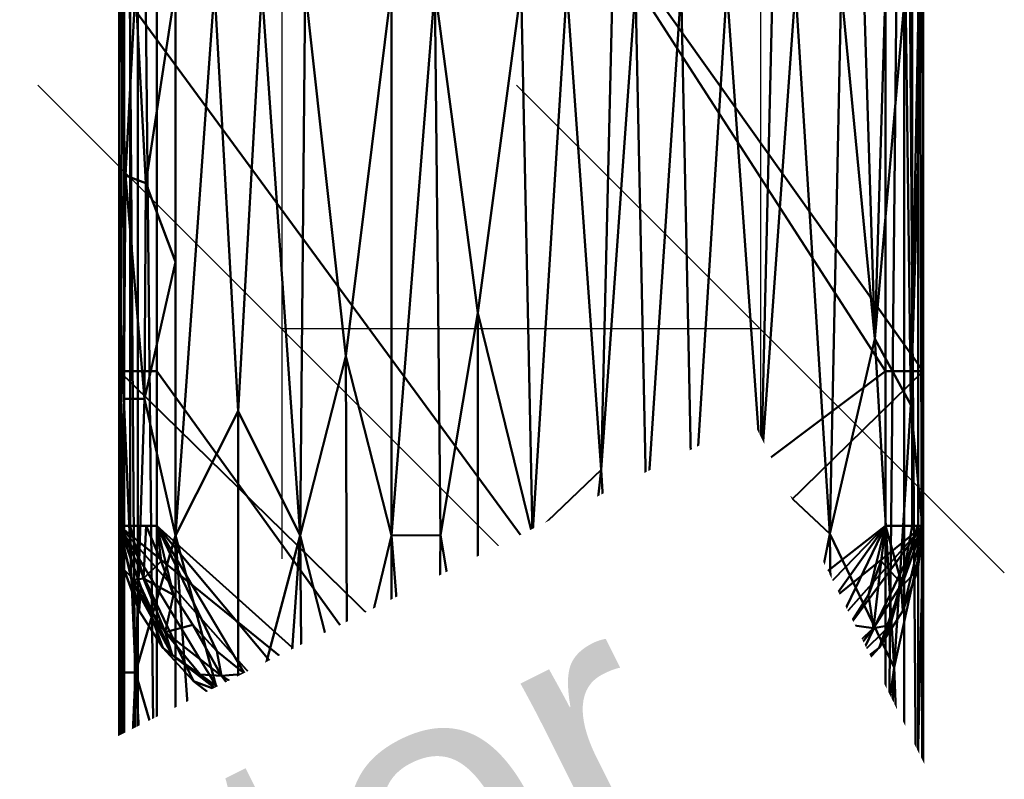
# Model space of a CAD drawing. Header units: millimetres. Extents: x -71 to 26, y -124 to 44.
# Tile 2 of 256: x -27 to 26, y -85 to -45. Entities that reach past the tile are written whole.
import ezdxf

# ---------------------------------------------------------------- set-up
doc = ezdxf.new("R2010")
doc.units = ezdxf.units.MM
doc.layers.add('A-GENM', color=13, linetype='Continuous', lineweight=30)
doc.styles.add('Arial', font='arial.ttf', dxfattribs={"height": 14.6304})

# ---------------------------------------------------------------- blocks, each defined once
blk = doc.blocks.new('FFAS1M_MODEL - FFAS1M_MODEL-3570-View 1')
at = {"layer": 'A-GENM', "lineweight": 40}
mesh = blk.add_polyface(dxfattribs=at)
corners = [(21.329, -100.966, 104.935), (20.946, -105.478, 104.935), (19.856, -109.502, 104.935), (18.15, -113.026, 104.935), (15.917, -116.039, 104.935), (13.247, -118.53, 104.935), (10.231, -120.488, 104.935), (6.957, -121.9, 104.935), (3.517, -122.756, 104.935), (0, -123.044, 104.935), (-3.517, -122.756, 104.935), (-6.957, -121.9, 104.935), (-10.231, -120.488, 104.935), (-13.247, -118.53, 104.935), (-15.917, -116.039, 104.935), (-18.15, -113.026, 104.935), (-19.856, -109.502, 104.935), (-20.946, -105.478, 104.935), (-21.329, -100.966, 104.935), (-21.329, -42.873, 104.935), (-21.329, -2.428, 104.935), (-20.602, 3.092, 104.935), (-18.471, 8.236, 104.935), (-15.082, 12.654, 104.935), (-10.665, 16.043, 104.935), (-5.52, 18.174, 104.935), (0, 18.901, 104.935), (5.52, 18.174, 104.935), (10.665, 16.043, 104.935), (15.082, 12.654, 104.935), (18.471, 8.236, 104.935), (20.602, 3.092, 104.935), (21.329, -2.428, 104.935), (21.329, -42.873, 104.935)]
mesh.append_faces([[corners[k] for k in face] for face in [(5, 2, 3, 4), (27, 25, 26)]], dxfattribs={"vtx0": -1})
mesh.append_faces([[corners[k] for k in face] for face in [(9, 1, 8)]], dxfattribs={"vtx0": -1, "vtx1": -1})
mesh.append_faces([[corners[k] for k in face] for face in [(17, 10, 11, 16), (30, 22, 23, 29), (28, 24, 25, 27), (29, 23, 24, 28), (17, 0, 1), (22, 30, 31)]], dxfattribs={"vtx0": -1, "vtx2": -1})
mesh.append_faces([[corners[k] for k in face] for face in [(12, 13, 16, 11), (18, 19, 0, 17), (6, 7, 2, 5)]], dxfattribs={"vtx1": -1, "vtx2": -1})
mesh.append_faces([[corners[k] for k in face] for face in [(9, 10, 17, 1)]], dxfattribs={"vtx1": -1, "vtx2": -1, "vtx3": -1})
mesh.append_faces([[corners[k] for k in face] for face in [(20, 21, 32, 33), (21, 22, 31, 32), (19, 20, 33, 0), (7, 8, 1, 2)]], dxfattribs={"vtx1": -1, "vtx3": -1})
mesh.append_faces([[corners[k] for k in face] for face in [(13, 14, 15, 16)]], dxfattribs={"vtx3": -1})
mesh = blk.add_polyface(dxfattribs=at)
corners = [(21.329, -63.203, 139.954), (21.329, -71.398, 139.954), (21.049, -73.73, 139.954), (20.252, -75.901, 139.954), (19.003, -77.88, 139.954), (17.37, -79.639, 139.954), (15.417, -81.145, 139.954), (13.21, -82.37, 139.954), (10.816, -83.282, 139.954), (8.298, -83.852, 139.954), (5.725, -84.049, 139.954), (0, -84.049, 139.954), (-5.725, -84.049, 139.954), (-8.298, -83.852, 139.954), (-10.816, -83.282, 139.954), (-13.21, -82.37, 139.954), (-15.417, -81.145, 139.954), (-17.37, -79.639, 139.954), (-19.003, -77.88, 139.954), (-20.252, -75.901, 139.954), (-21.049, -73.73, 139.954), (-21.329, -71.398, 139.954), (-21.329, -63.203, 139.954), (-21.329, -3.287, 139.954), (-20.602, 2.233, 139.954), (-18.471, 7.377, 139.954), (-15.082, 11.795, 139.954), (-10.665, 15.184, 139.954), (-5.52, 17.315, 139.954), (0, 18.042, 139.954), (5.52, 17.315, 139.954), (10.665, 15.184, 139.954), (15.082, 11.795, 139.954), (18.471, 7.377, 139.954), (20.602, 2.233, 139.954), (21.329, -3.287, 139.954)]
mesh.append_faces([[corners[k] for k in face] for face in [(21, 19, 20), (30, 28, 29)]], dxfattribs={"vtx0": -1})
mesh.append_faces([[corners[k] for k in face] for face in [(8, 1, 7)]], dxfattribs={"vtx0": -1, "vtx1": -1})
mesh.append_faces([[corners[k] for k in face] for face in [(22, 11, 12, 21), (33, 25, 26, 32), (31, 27, 28, 30), (32, 26, 27, 31), (25, 33, 34)]], dxfattribs={"vtx0": -1, "vtx2": -1})
mesh.append_faces([[corners[k] for k in face] for face in [(21, 17, 18, 19), (21, 12, 13, 14), (21, 14, 15, 16), (1, 5, 6, 7), (1, 3, 4, 5)]], dxfattribs={"vtx0": -1, "vtx3": -1})
mesh.append_faces([[corners[k] for k in face] for face in [(2, 3, 1)]], dxfattribs={"vtx1": -1})
mesh.append_faces([[corners[k] for k in face] for face in [(16, 17, 21), (9, 10, 1, 8)]], dxfattribs={"vtx1": -1, "vtx2": -1})
mesh.append_faces([[corners[k] for k in face] for face in [(22, 23, 0, 11)]], dxfattribs={"vtx1": -1, "vtx2": -1, "vtx3": -1})
mesh.append_faces([[corners[k] for k in face] for face in [(24, 25, 34, 35), (23, 24, 35, 0), (0, 1, 10, 11)]], dxfattribs={"vtx1": -1, "vtx3": -1})
mesh = blk.add_polyface(dxfattribs=at)
corners = [(19.329, -100.966, 108.818), (19.329, -2.428, 108.818), (18.67, 2.575, 108.818), (16.739, 7.236, 108.818), (13.668, 11.24, 108.818), (9.665, 14.311, 108.818), (5.003, 16.242, 108.818), (0, 16.901, 108.818), (-5.003, 16.242, 108.818), (-9.665, 14.311, 108.818), (-13.668, 11.24, 108.818), (-16.739, 7.236, 108.818), (-18.67, 2.575, 108.818), (-19.329, -2.428, 108.818), (-19.329, -100.966, 108.818), (-18.929, -105.392, 108.818), (-17.645, -109.643, 108.818), (-15.425, -113.488, 108.818), (-12.349, -116.689, 108.818), (-8.603, -119.072, 108.818), (-4.413, -120.543, 108.818), (0, -121.044, 108.818), (4.412, -120.543, 108.818), (8.603, -119.072, 108.818), (12.349, -116.689, 108.818), (15.425, -113.488, 108.818), (17.645, -109.643, 108.818), (18.929, -105.392, 108.818)]
mesh.append_faces([[corners[k] for k in face] for face in [(7, 5, 6), (4, 1, 2, 3)]], dxfattribs={"vtx0": -1})
mesh.append_faces([[corners[k] for k in face] for face in [(1, 4, 8)]], dxfattribs={"vtx0": -1, "vtx1": -1, "vtx2": -1})
mesh.append_faces([[corners[k] for k in face] for face in [(12, 1, 8, 9)]], dxfattribs={"vtx0": -1, "vtx1": -1, "vtx3": -1})
mesh.append_faces([[corners[k] for k in face] for face in [(1, 12, 13)]], dxfattribs={"vtx0": -1, "vtx2": -1})
mesh.append_faces([[corners[k] for k in face] for face in [(15, 20, 21, 27)]], dxfattribs={"vtx0": -1, "vtx2": -1, "vtx3": -1})
mesh.append_faces([[corners[k] for k in face] for face in [(27, 21, 22, 23)]], dxfattribs={"vtx0": -1, "vtx3": -1})
mesh.append_faces([[corners[k] for k in face] for face in [(18, 19, 16, 17)]], dxfattribs={"vtx1": -1})
mesh.append_faces([[corners[k] for k in face] for face in [(14, 15, 27, 0), (15, 16, 19, 20), (13, 14, 0, 1), (7, 8, 4, 5), (26, 27, 23, 24)]], dxfattribs={"vtx1": -1, "vtx3": -1})
mesh.append_faces([[corners[k] for k in face] for face in [(10, 11, 12, 9), (24, 25, 26)]], dxfattribs={"vtx2": -1})
mesh = blk.add_polyface(dxfattribs=at)
corners = [(19.329, -3.287, 143), (18.67, 1.715, 143), (16.739, 6.377, 143), (13.668, 10.38, 143), (9.665, 13.452, 143), (5.003, 15.383, 143), (0, 16.042, 143), (-5.003, 15.383, 143), (-9.665, 13.452, 143), (-13.668, 10.38, 143), (-16.739, 6.377, 143), (-18.67, 1.715, 143), (-19.329, -3.287, 143), (-19.329, -63.203, 143), (-19.329, -71.398, 143), (-19.1, -73.28, 143), (-18.437, -75.057, 143), (-17.42, -76.659, 143), (-16.136, -78.056, 143), (-14.656, -79.246, 143), (-13.031, -80.229, 143), (-11.298, -81.006, 143), (-9.486, -81.575, 143), (-7.62, -81.927, 143), (-5.725, -82.049, 143), (5.725, -82.049, 143), (7.62, -81.927, 143), (9.486, -81.575, 143), (11.299, -81.006, 143), (13.031, -80.229, 143), (14.656, -79.246, 143), (16.136, -78.057, 143), (17.42, -76.658, 143), (18.437, -75.057, 143), (19.1, -73.28, 143), (19.329, -71.398, 143), (19.329, -63.203, 143)]
mesh.append_faces([[corners[k] for k in face] for face in [(9, 3, 8)]], dxfattribs={"vtx0": -1, "vtx1": -1})
mesh.append_faces([[corners[k] for k in face] for face in [(14, 18, 19), (14, 23, 24, 13), (4, 7, 8, 3), (25, 35, 36, 24)]], dxfattribs={"vtx0": -1, "vtx2": -1})
mesh.append_faces([[corners[k] for k in face] for face in [(36, 12, 13, 24)]], dxfattribs={"vtx0": -1, "vtx2": -1, "vtx3": -1})
mesh.append_faces([[corners[k] for k in face] for face in [(35, 25, 26, 27), (35, 27, 28, 29), (35, 29, 30, 31), (35, 31, 32, 33)]], dxfattribs={"vtx0": -1, "vtx3": -1})
mesh.append_faces([[corners[k] for k in face] for face in [(15, 16, 14), (34, 35, 33)]], dxfattribs={"vtx1": -1})
mesh.append_faces([[corners[k] for k in face] for face in [(17, 18, 14, 16), (22, 23, 14, 21), (20, 21, 14, 19), (36, 0, 12)]], dxfattribs={"vtx1": -1, "vtx2": -1})
mesh.append_faces([[corners[k] for k in face] for face in [(11, 12, 0, 1), (9, 10, 2, 3), (10, 11, 1, 2)]], dxfattribs={"vtx1": -1, "vtx3": -1})
mesh.append_faces([[corners[k] for k in face] for face in [(5, 6, 7, 4)]], dxfattribs={"vtx2": -1})
mesh = blk.add_polyface(dxfattribs=at)
corners = [(-21.329, -2.428, 106.818), (-21.329, -2.428, 104.935), (-21.329, -42.873, 104.935), (-21.329, -100.966, 104.935), (-21.329, -100.966, 106.818)]
mesh.append_faces([[corners[k] for k in face] for face in [(0, 1, 2)]], dxfattribs={"vtx2": -1})
mesh.append_faces([[corners[k] for k in face] for face in [(2, 3, 4, 0)]], dxfattribs={"vtx3": -1})
mesh = blk.add_polyface(dxfattribs=at)
corners = [(-21.329, -2.428, 106.818), (-21.329, -100.966, 106.818), (-21.061, -100.966, 107.818), (-20.329, -100.966, 108.55), (-19.329, -100.966, 108.818), (-19.329, -2.428, 108.818), (-20.329, -2.428, 108.55), (-21.061, -2.428, 107.818)]
mesh.append_faces([[corners[k] for k in face] for face in [(3, 6, 7)]], dxfattribs={"vtx0": -1, "vtx2": -1})
mesh.append_faces([[corners[k] for k in face] for face in [(5, 6, 4)]], dxfattribs={"vtx1": -1})
mesh.append_faces([[corners[k] for k in face] for face in [(1, 2, 7), (2, 3, 7), (3, 4, 6)]], dxfattribs={"vtx1": -1, "vtx2": -1})
mesh.append_faces([[corners[k] for k in face] for face in [(7, 0, 1)]], dxfattribs={"vtx2": -1})
mesh = blk.add_polyface(dxfattribs=at)
corners = [(21.329, -100.966, 106.818), (21.329, -2.428, 106.818), (21.061, -2.428, 107.818), (20.329, -2.428, 108.55), (19.329, -2.428, 108.818), (19.329, -100.966, 108.818), (20.329, -100.966, 108.55), (21.061, -100.966, 107.818)]
mesh.append_faces([[corners[k] for k in face] for face in [(3, 6, 7)]], dxfattribs={"vtx0": -1, "vtx2": -1})
mesh.append_faces([[corners[k] for k in face] for face in [(1, 2, 0)]], dxfattribs={"vtx1": -1})
mesh.append_faces([[corners[k] for k in face] for face in [(7, 0, 2), (2, 3, 7), (5, 6, 3)]], dxfattribs={"vtx1": -1, "vtx2": -1})
mesh.append_faces([[corners[k] for k in face] for face in [(3, 4, 5)]], dxfattribs={"vtx2": -1})
mesh = blk.add_polyface(dxfattribs=at)
corners = [(21.329, -100.966, 106.818), (21.329, -100.966, 104.935), (21.329, -42.873, 104.935), (21.329, -2.428, 104.935), (21.329, -2.428, 106.818)]
mesh.append_faces([[corners[k] for k in face] for face in [(0, 1, 2)]], dxfattribs={"vtx2": -1})
mesh.append_faces([[corners[k] for k in face] for face in [(2, 3, 4, 0)]], dxfattribs={"vtx3": -1})
mesh = blk.add_polyface(dxfattribs=at)
corners = [(-21.329, -3.287, 141), (-21.329, -3.287, 139.954), (-21.329, -63.203, 139.954), (-21.329, -63.203, 141)]
mesh.append_faces([[corners[k] for k in face] for face in [(0, 1, 2, 3)]])
mesh = blk.add_polyface(dxfattribs=at)
corners = [(-19.329, -63.203, 143), (-19.329, -3.287, 143), (-20.743, -3.287, 142.414), (-21.329, -3.287, 141), (-21.329, -63.203, 141), (-20.743, -63.203, 142.414)]
mesh.append_faces([[corners[k] for k in face] for face in [(0, 1, 2, 5), (3, 4, 5, 2)]], dxfattribs={"vtx2": -1})
mesh = blk.add_polyface(dxfattribs=at)
corners = [(19.329, -3.287, 143), (19.329, -63.203, 143), (20.743, -63.203, 142.414), (21.329, -63.203, 141), (21.329, -3.287, 141), (20.743, -3.287, 142.414)]
mesh.append_faces([[corners[k] for k in face] for face in [(0, 1, 2, 5), (3, 4, 5, 2)]], dxfattribs={"vtx2": -1})
mesh = blk.add_polyface(dxfattribs=at)
corners = [(21.329, -63.203, 141), (21.329, -63.203, 139.954), (21.329, -3.287, 139.954), (21.329, -3.287, 141)]
mesh.append_faces([[corners[k] for k in face] for face in [(0, 1, 2, 3)]])
mesh = blk.add_polyface(dxfattribs=at)
corners = [(-21.329, -42.873, 86.856), (-21.329, -100.966, 94.331), (-20.45, -100.966, 92.209), (-18.329, -100.966, 91.331), (-18.329, -42.873, 83.856), (-20.45, -42.873, 84.735), (-18.329, -71.92, 87.593), (-21.329, -71.92, 90.593), (-18.329, -86.443, 89.462), (-20.45, -79.181, 89.406), (-18.329, -57.396, 85.725), (-19.985, -64.658, 87.158), (-21.329, -57.396, 88.725), (-21.07, -64.658, 88.439), (-20.992, -52.821, 86.754), (-19.91, -53.224, 85.638), (-21.329, -86.443, 92.462), (-19.806, -90.074, 90.318), (-20.974, -90.68, 91.591), (-21.187, -79.181, 90.614)]
mesh.append_faces([[corners[k] for k in face] for face in [(10, 11, 6), (0, 14, 5), (12, 14, 0), (5, 15, 4), (8, 17, 3), (16, 19, 7), (2, 18, 1)]], dxfattribs={"vtx0": -1, "vtx1": -1})
mesh.append_faces([[corners[k] for k in face] for face in [(14, 13, 11), (18, 17, 9), (8, 9, 17), (11, 9, 6), (13, 19, 9), (14, 11, 15), (12, 13, 14), (11, 13, 9), (15, 5, 14), (15, 11, 10), (2, 17, 18), (19, 16, 18), (7, 19, 13), (9, 19, 18)]], dxfattribs={"vtx0": -1, "vtx1": -1, "vtx2": -1})
mesh.append_faces([[corners[k] for k in face] for face in [(18, 16, 1), (15, 10, 4), (17, 2, 3), (9, 8, 6)]], dxfattribs={"vtx0": -1, "vtx2": -1})
mesh.append_faces([[corners[k] for k in face] for face in [(12, 7, 13)]], dxfattribs={"vtx1": -1, "vtx2": -1})
mesh = blk.add_polyface(dxfattribs=at)
corners = [(21.329, -42.873, 104.935), (21.329, -100.966, 104.935), (-21.329, -100.966, 104.935), (-21.329, -42.873, 104.935)]
mesh.append_faces([[corners[k] for k in face] for face in [(0, 1, 2, 3)]])
mesh = blk.add_polyface(dxfattribs=at)
corners = [(-21.329, -42.873, 104.935), (-21.329, -100.966, 104.935), (-21.329, -100.966, 94.331), (-21.329, -42.873, 86.856)]
mesh.append_faces([[corners[k] for k in face] for face in [(0, 1, 2, 3)]])
mesh = blk.add_polyface(dxfattribs=at)
corners = [(21.329, -42.873, 86.856), (21.105, -42.873, 85.719), (20.398, -42.873, 84.684), (19.335, -42.873, 84.03), (18.191, -42.873, 83.856), (16.978, -42.873, 83.856), (15.765, -42.873, 83.856), (14.553, -42.873, 83.856), (13.34, -42.873, 83.856), (12.127, -42.873, 83.856), (10.914, -42.873, 83.856), (9.702, -42.873, 83.856), (8.489, -42.873, 83.856), (7.276, -42.873, 83.856), (6.064, -42.873, 83.856), (4.851, -42.873, 83.856), (3.638, -42.873, 83.856), (2.425, -42.873, 83.856), (1.213, -42.873, 83.856), (0, -42.873, 83.856), (-18.329, -42.873, 83.856), (-18.329, -100.966, 91.331), (0, -100.966, 91.331), (2.095, -100.966, 91.331), (4.189, -100.966, 91.331), (6.284, -100.966, 91.331), (8.379, -100.966, 91.331), (10.473, -100.966, 91.331), (12.568, -100.966, 91.331), (14.663, -100.966, 91.331), (16.757, -100.966, 91.331), (18.813, -100.966, 91.37), (20.636, -100.966, 92.413), (21.329, -100.966, 94.331), (0.606, -71.92, 87.593), (9.095, -71.982, 87.601), (16.372, -71.826, 87.581), (21.329, -71.92, 90.593), (4.244, -68.428, 87.144), (12.733, -68.417, 87.143), (-9.165, -100.966, 91.331), (-9.165, -42.873, 83.856), (-4.582, -42.873, 83.856), (19.796, -78.92, 88.877), (18.761, -61.482, 86.282), (-4.582, -100.966, 91.331), (11.521, -84.406, 89.2), (5.237, -84.783, 89.248), (-6.873, -71.92, 87.593), (-11.716, -71.92, 87.593), (2.67, -82.863, 89.001), (14.047, -83.663, 89.104), (6.661, -70.803, 87.45), (-13.747, -100.966, 91.331), (-13.747, -42.873, 83.856), (7.743, -85.251, 89.309), (-18.329, -71.92, 87.593), (20.674, -64.988, 87.83), (-2.291, -60.094, 86.072), (-2.294, -83.72, 89.112), (-6.873, -42.873, 83.856), (-6.873, -100.966, 91.331), (-9.295, -62.408, 86.369), (-9.23, -81.687, 88.85), (-11.456, -100.966, 91.331), (-11.456, -42.873, 83.856), (-16.271, -42.873, 83.856), (-15.009, -65.327, 86.745), (-16.271, -100.966, 91.331), (-15.009, -84.26, 89.181), (-2.291, -42.873, 83.856), (-2.291, -100.966, 91.331), (-4.277, -71.895, 87.59)]
mesh.append_faces([[corners[k] for k in face] for face in [(25, 47, 24), (31, 43, 30), (32, 43, 31), (2, 57, 1), (53, 69, 68), (1, 57, 0), (64, 49, 53)]], dxfattribs={"vtx0": -1, "vtx1": -1})
mesh.append_faces([[corners[k] for k in face] for face in [(55, 27, 46), (34, 19, 58), (17, 34, 38), (38, 50, 47), (62, 49, 63), (22, 50, 34), (44, 36, 43), (67, 56, 69), (35, 39, 10), (52, 35, 12), (38, 34, 50), (47, 25, 55), (52, 47, 55), (35, 55, 46), (72, 59, 58), (36, 44, 5), (43, 37, 57), (51, 36, 39), (64, 63, 49), (57, 44, 43), (47, 50, 24), (46, 51, 39), (32, 37, 43), (46, 39, 35), (7, 39, 36), (51, 46, 28), (30, 43, 36), (48, 60, 62), (35, 52, 55), (36, 51, 30), (49, 54, 67), (44, 57, 2), (34, 58, 59), (34, 59, 22), (72, 48, 45), (72, 58, 42), (48, 62, 63), (48, 63, 61), (62, 65, 49), (67, 66, 56), (53, 49, 69), (68, 69, 56), (67, 69, 49), (59, 72, 45), (48, 72, 42)]], dxfattribs={"vtx0": -1, "vtx1": -1, "vtx2": -1})
mesh.append_faces([[corners[k] for k in face] for face in [(38, 47, 52, 14)]], dxfattribs={"vtx0": -1, "vtx1": -1, "vtx2": -1, "vtx3": -1})
mesh.append_faces([[corners[k] for k in face] for face in [(46, 27, 28), (57, 37, 0), (67, 54, 66)]], dxfattribs={"vtx0": -1, "vtx2": -1})
mesh.append_faces([[corners[k] for k in face] for face in [(35, 10, 11, 12), (62, 60, 41, 65), (52, 12, 13, 14), (36, 5, 6, 7)]], dxfattribs={"vtx0": -1, "vtx3": -1})
mesh.append_faces([[corners[k] for k in face] for face in [(21, 68, 56)]], dxfattribs={"vtx1": -1})
mesh.append_faces([[corners[k] for k in face] for face in [(26, 27, 55, 25), (23, 24, 50, 22), (18, 19, 34, 17), (29, 30, 51, 28), (16, 17, 38, 15), (4, 5, 44), (9, 10, 39, 8), (3, 4, 44), (14, 15, 38), (2, 3, 44), (70, 42, 58, 19), (71, 22, 59, 45), (7, 8, 39), (40, 61, 63, 64), (61, 45, 48), (42, 60, 48), (65, 54, 49)]], dxfattribs={"vtx1": -1, "vtx2": -1})
mesh.append_faces([[corners[k] for k in face] for face in [(32, 33, 37), (66, 20, 56)]], dxfattribs={"vtx2": -1})
mesh = blk.add_polyface(dxfattribs=at)
corners = [(21.329, -100.966, 94.331), (21.329, -100.966, 104.935), (21.329, -42.873, 104.935), (21.329, -42.873, 86.856)]
mesh.append_faces([[corners[k] for k in face] for face in [(0, 1, 2, 3)]])
mesh = blk.add_polyface(dxfattribs=at)
corners = [(-21.329, -63.203, 139.954), (-21.329, -71.398, 139.954), (-21.329, -71.398, 141), (-21.329, -63.203, 141)]
mesh.append_faces([[corners[k] for k in face] for face in [(0, 1, 2, 3)]])
mesh = blk.add_polyface(dxfattribs=at)
corners = [(-19.329, -63.203, 143), (-20.743, -63.203, 142.414), (-21.329, -63.203, 141), (-21.329, -71.398, 141), (-20.743, -71.398, 142.414), (-19.329, -71.398, 143)]
mesh.append_faces([[corners[k] for k in face] for face in [(5, 0, 1, 4), (2, 3, 4, 1)]], dxfattribs={"vtx2": -1})
mesh = blk.add_polyface(dxfattribs=at)
corners = [(19.329, -71.398, 143), (20.743, -71.398, 142.414), (21.329, -71.398, 141), (21.329, -63.203, 141), (20.743, -63.203, 142.414), (19.329, -63.203, 143)]
mesh.append_faces([[corners[k] for k in face] for face in [(5, 0, 1, 4), (2, 3, 4, 1)]], dxfattribs={"vtx2": -1})
mesh = blk.add_polyface(dxfattribs=at)
corners = [(21.329, -71.398, 139.954), (21.329, -63.203, 139.954), (21.329, -63.203, 141), (21.329, -71.398, 141)]
mesh.append_faces([[corners[k] for k in face] for face in [(0, 1, 2, 3)]])
mesh = blk.add_polyface(dxfattribs=at)
corners = [(-5.725, -84.049, 141), (-13.21, -82.37, 141), (-19.003, -77.88, 141), (-21.329, -71.398, 141), (-21.329, -71.398, 139.954), (-21.049, -73.73, 139.954), (-20.252, -75.901, 139.954), (-19.003, -77.88, 139.954), (-17.37, -79.639, 139.954), (-15.417, -81.145, 139.954), (-13.21, -82.37, 139.954), (-10.816, -83.282, 139.954), (-8.298, -83.852, 139.954), (-5.725, -84.049, 139.954), (-20.166, -74.639, 141), (-16.107, -80.125, 141), (-9.468, -83.209, 141)]
mesh.append_faces([[corners[k] for k in face] for face in [(6, 14, 5), (9, 15, 8), (3, 5, 14)]], dxfattribs={"vtx0": -1, "vtx1": -1})
mesh.append_faces([[corners[k] for k in face] for face in [(9, 1, 15), (6, 2, 14), (12, 0, 16), (16, 11, 12)]], dxfattribs={"vtx0": -1, "vtx2": -1})
mesh.append_faces([[corners[k] for k in face] for face in [(4, 5, 3)]], dxfattribs={"vtx1": -1})
mesh.append_faces([[corners[k] for k in face] for face in [(6, 7, 2), (7, 8, 2), (15, 2, 8), (16, 1, 11), (10, 11, 1), (9, 10, 1)]], dxfattribs={"vtx1": -1, "vtx2": -1})
mesh.append_faces([[corners[k] for k in face] for face in [(12, 13, 0)]], dxfattribs={"vtx2": -1})
mesh = blk.add_polyface(dxfattribs=at)
corners = [(-5.725, -84.049, 141), (-5.725, -83.463, 142.414), (-5.725, -82.049, 143), (-7.62, -81.927, 143), (-9.486, -81.575, 143), (-11.298, -81.006, 143), (-13.031, -80.229, 143), (-14.656, -79.246, 143), (-16.136, -78.056, 143), (-17.42, -76.659, 143), (-18.437, -75.057, 143), (-19.1, -73.28, 143), (-19.329, -71.398, 143), (-20.743, -71.398, 142.414), (-21.329, -71.398, 141), (-19.003, -77.88, 141), (-13.21, -82.37, 141), (-14.69, -80.954, 142.379), (-18.885, -77.04, 142.422), (-11.089, -82.257, 142.661), (-19.88, -71.398, 142.772), (-15.893, -79.365, 142.81), (-20.028, -74.186, 142.638), (-20.166, -74.639, 141), (-20.666, -74.282, 141.899), (-17.023, -79.286, 142.316), (-18.507, -78.239, 141.764), (-16.107, -80.125, 141), (-13.579, -80.824, 142.833), (-9.678, -83.162, 141), (-11.396, -82.89, 141.846), (-5.725, -83.817, 141.558), (-8.426, -83.57, 141.972), (-8.255, -82.978, 142.647)]
mesh.append_faces([[corners[k] for k in face] for face in [(20, 11, 12), (31, 29, 0)]], dxfattribs={"vtx0": -1})
mesh.append_faces([[corners[k] for k in face] for face in [(29, 30, 16), (2, 33, 1), (14, 24, 13), (23, 24, 14), (6, 28, 5), (7, 28, 6), (3, 33, 2)]], dxfattribs={"vtx0": -1, "vtx1": -1})
mesh.append_faces([[corners[k] for k in face] for face in [(16, 30, 17), (28, 19, 5), (20, 22, 11), (33, 32, 1), (21, 17, 28), (18, 21, 9), (18, 10, 22), (22, 13, 24), (22, 24, 18), (26, 27, 25), (17, 21, 25), (25, 21, 18), (26, 24, 23), (28, 7, 21), (25, 18, 26), (24, 26, 18), (27, 17, 25), (28, 17, 19), (30, 19, 17), (30, 29, 32), (32, 33, 19), (31, 32, 29), (30, 32, 19), (19, 33, 4)]], dxfattribs={"vtx0": -1, "vtx1": -1, "vtx2": -1})
mesh.append_faces([[corners[k] for k in face] for face in [(32, 31, 1), (17, 27, 16), (19, 4, 5), (22, 20, 13), (22, 10, 11), (21, 8, 9), (21, 7, 8), (26, 15, 27)]], dxfattribs={"vtx0": -1, "vtx2": -1})
mesh.append_faces([[corners[k] for k in face] for face in [(9, 10, 18), (3, 4, 33), (23, 15, 26)]], dxfattribs={"vtx1": -1, "vtx2": -1})
mesh = blk.add_polyface(dxfattribs=at)
corners = [(21.329, -71.398, 141), (19.003, -77.88, 141), (13.21, -82.37, 141), (5.725, -84.049, 141), (5.725, -84.049, 139.954), (8.298, -83.852, 139.954), (10.816, -83.282, 139.954), (13.21, -82.37, 139.954), (15.417, -81.145, 139.954), (17.37, -79.639, 139.954), (19.003, -77.88, 139.954), (20.252, -75.901, 139.954), (21.049, -73.73, 139.954), (21.329, -71.398, 139.954), (9.468, -83.209, 141), (16.107, -80.125, 141), (20.166, -74.639, 141)]
mesh.append_faces([[corners[k] for k in face] for face in [(6, 14, 5), (9, 15, 8), (3, 5, 14)]], dxfattribs={"vtx0": -1, "vtx1": -1})
mesh.append_faces([[corners[k] for k in face] for face in [(9, 1, 15), (6, 2, 14), (12, 0, 16), (16, 11, 12)]], dxfattribs={"vtx0": -1, "vtx2": -1})
mesh.append_faces([[corners[k] for k in face] for face in [(4, 5, 3)]], dxfattribs={"vtx1": -1})
mesh.append_faces([[corners[k] for k in face] for face in [(6, 7, 2), (7, 8, 2), (15, 2, 8), (16, 1, 11), (10, 11, 1), (9, 10, 1)]], dxfattribs={"vtx1": -1, "vtx2": -1})
mesh.append_faces([[corners[k] for k in face] for face in [(12, 13, 0)]], dxfattribs={"vtx2": -1})
mesh = blk.add_polyface(dxfattribs=at)
corners = [(21.329, -71.398, 141), (20.743, -71.398, 142.414), (19.329, -71.398, 143), (19.1, -73.28, 143), (18.437, -75.057, 143), (17.42, -76.658, 143), (16.136, -78.057, 143), (14.656, -79.246, 143), (13.031, -80.229, 143), (11.299, -81.006, 143), (9.486, -81.575, 143), (7.62, -81.927, 143), (5.725, -82.049, 143), (5.725, -83.463, 142.414), (5.725, -84.049, 141), (13.21, -82.37, 141), (19.003, -77.88, 141), (16.29, -79.925, 142.298), (11.277, -82.541, 142.392), (18.703, -76.822, 142.645), (14.366, -80.483, 142.79), (5.725, -82.599, 142.772), (9.113, -82.511, 142.814), (8.583, -83.298, 142.323), (16.694, -78.685, 142.808), (13.902, -81.505, 142.28), (11.656, -81.697, 142.837), (19.85, -75.522, 141), (19.577, -76.675, 141.888), (20.194, -74.48, 142.435), (21.036, -71.398, 141.707), (16.107, -80.125, 141), (9.468, -83.209, 141)]
mesh.append_faces([[corners[k] for k in face] for face in [(27, 28, 16), (2, 29, 1), (10, 26, 9), (6, 24, 5), (7, 24, 6), (4, 19, 3), (9, 26, 8), (15, 18, 32)]], dxfattribs={"vtx0": -1, "vtx1": -1})
mesh.append_faces([[corners[k] for k in face] for face in [(29, 28, 30), (17, 28, 19), (24, 19, 5), (25, 18, 15), (22, 18, 26), (21, 23, 22), (24, 20, 17), (22, 11, 21), (17, 20, 25), (26, 10, 22), (20, 24, 7), (23, 32, 18), (16, 28, 17), (23, 18, 22), (18, 25, 26), (20, 8, 26), (19, 24, 17), (31, 17, 25), (20, 26, 25), (19, 28, 29), (19, 29, 3), (28, 27, 30)]], dxfattribs={"vtx0": -1, "vtx1": -1, "vtx2": -1})
mesh.append_faces([[corners[k] for k in face] for face in [(19, 4, 5), (23, 13, 14), (20, 7, 8), (23, 14, 32)]], dxfattribs={"vtx0": -1, "vtx2": -1})
mesh.append_faces([[corners[k] for k in face] for face in [(2, 3, 29), (10, 11, 22), (21, 13, 23), (15, 31, 25), (30, 1, 29), (31, 16, 17)]], dxfattribs={"vtx1": -1, "vtx2": -1})
mesh.append_faces([[corners[k] for k in face] for face in [(11, 12, 21), (27, 0, 30)]], dxfattribs={"vtx2": -1})
mesh = blk.add_polyface(dxfattribs=at)
corners = [(-5.725, -82.049, 143), (-5.725, -83.463, 142.414), (-5.725, -84.049, 141), (5.725, -84.049, 141), (5.725, -83.463, 142.414), (5.725, -82.049, 143)]
mesh.append_faces([[corners[k] for k in face] for face in [(5, 0, 1, 4), (2, 3, 4, 1)]], dxfattribs={"vtx2": -1})
mesh = blk.add_polyface(dxfattribs=at)
corners = [(-5.725, -84.049, 141), (-5.725, -84.049, 139.954), (0, -84.049, 139.954), (5.725, -84.049, 139.954), (5.725, -84.049, 141)]
mesh.append_faces([[corners[k] for k in face] for face in [(2, 4, 0, 1)]], dxfattribs={"vtx0": -1})
mesh.append_faces([[corners[k] for k in face] for face in [(3, 4, 2)]], dxfattribs={"vtx1": -1})

msp = doc.modelspace()

# ---------------------------------------------------------------- linework, layer by layer
at = {"color": 1, "lineweight": 30}
for p, q in [((-12.7, -12.192), (-12.7, -73.152)), ((12.7, -12.192), (12.7, -73.152)), ((-25.636, -48.024), (0.236, -73.896)), ((-0.236, -48.024), (25.636, -73.896)), ((12.7, -60.96), (-12.7, -60.96))]:
    msp.add_line(p, q, dxfattribs=at)

# ---------------------------------------------------------------- block references
at = {"layer": 'A-GENM', "lineweight": 40}
msp.add_blockref('FFAS1M_MODEL - FFAS1M_MODEL-3570-View 1', (0, 0), dxfattribs=at)

# ---------------------------------------------------------------- next in the draw order: texts
at = {"color": 5, "lineweight": 30, "insert": (-33.751, -92.835, 14.068), "char_height": 14.6304, "width": 99.20583, "attachment_point": 2, "rotation": 26.5651, "line_spacing_factor": 0.941778, "style": 'Arial', "bg_fill": 3, "box_fill_scale": 1.25, "bg_fill_color": 256, "bg_fill_true_color": 13158600, "bg_fill_transparency": 0}
msp.add_mtext('Diameter', dxfattribs=at)

doc.saveas('drawing.dxf')
